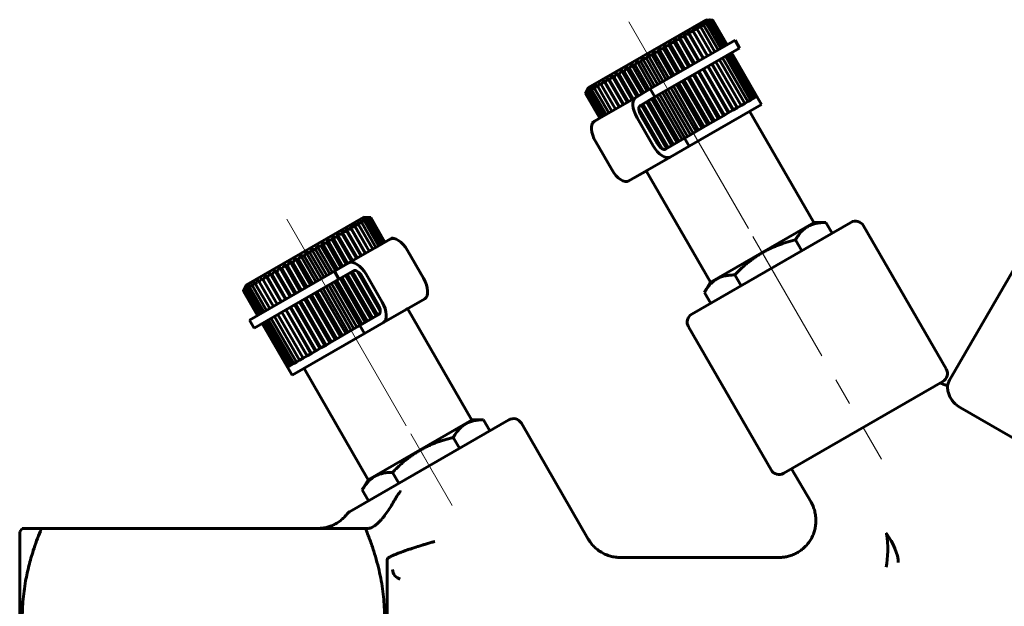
# Model space of a CAD drawing. Header units: millimetres. Extents: x 49 to 175, y 121 to 226.
# Tile 2 of 3: x 51 to 105, y 149 to 181. Entities that reach past the tile are written whole.
import ezdxf

# ---------------------------------------------------------------- set-up
doc = ezdxf.new("R2010")
doc.units = ezdxf.units.MM
doc.linetypes.add('K5LT_AXLED', pattern=[12, 7.5, -1.5, 1.5, -1.5])
doc.linetypes.add('K5LT_BASIC', pattern=[0])
doc.layers.add('Системный слой (1)', color=7, linetype='Continuous', true_color=0x6c6c6c)

# ---------------------------------------------------------------- blocks, each defined once
blk = doc.blocks.new('U0')
at = {"layer": 'Системный слой (1)', "color": 150, "linetype": 'K5LT_BASIC', "lineweight": 60, "true_color": 0x0080ff}
for p, q in [((87.516, 174.488), (91.461, 176.766)), ((84.533, 172.766), (85.266, 173.189))]:
    blk.add_line(p, q, dxfattribs=at)
blk = doc.blocks.new('U1')
at = {"layer": 'Системный слой (1)', "color": 150, "linetype": 'K5LT_BASIC', "lineweight": 60, "true_color": 0x0080ff}
for p, q in [((85.41, 177.602), (90.019, 180.263)), ((82.225, 175.763), (83.16, 176.303))]:
    blk.add_line(p, q, dxfattribs=at)
blk = doc.blocks.new('U2')
at = {"layer": 'Системный слой (1)', "color": 150, "linetype": 'K5LT_BASIC', "lineweight": 60, "true_color": 0x0080ff}
for p, q in [((77.708, 159.587), (73.377, 157.087)), ((73.377, 157.087), (69.047, 154.587))]:
    blk.add_line(p, q, dxfattribs=at)
blk = doc.blocks.new('U3')
at = {"layer": 'Системный слой (1)', "color": 150, "linetype": 'K5LT_BASIC', "lineweight": 60, "true_color": 0x0080ff}
for p, q in [((72.192, 165.641), (72.108, 165.592)), ((69.858, 164.293), (65.913, 162.016))]:
    blk.add_line(p, q, dxfattribs=at)
blk = doc.blocks.new('U4')
at = {"layer": 'Системный слой (1)', "color": 150, "linetype": 'K5LT_BASIC', "lineweight": 60, "true_color": 0x0080ff}
for p, q in [((71.4, 169.513), (70.465, 168.973)), ((68.215, 167.674), (63.605, 165.013))]:
    blk.add_line(p, q, dxfattribs=at)

msp = doc.modelspace()

# ---------------------------------------------------------------- linework, layer by layer
at = {"layer": 'Системный слой (1)', "color": 150, "linetype": 'K5LT_BASIC', "lineweight": 60, "true_color": 0x0080ff}
for p, q in [((82.048, 177.682), (88.446, 181.376)), ((88.446, 181.376), (88.815, 181.349)), ((89.243, 179.815), (88.472, 181.151)), ((89.365, 179.886), (88.594, 181.222)), ((89.461, 179.941), (88.69, 181.277)), ((89.53, 179.981), (88.759, 181.317)), ((89.572, 180.005), (88.801, 181.341)), ((89.586, 180.013), (88.815, 181.349)), ((88.307, 179.275), (87.483, 180.701)), ((88.282, 179.26), (87.51, 180.596)), ((88.523, 179.4), (87.7, 180.826)), ((87.7, 180.826), (87.744, 180.732)), ((88.516, 179.395), (87.744, 180.732)), ((88.731, 179.519), (87.959, 180.856)), ((88.924, 179.631), (88.153, 180.967)), ((89.096, 179.73), (88.324, 181.066)), ((87.284, 178.684), (86.461, 180.111)), ((87.483, 178.799), (86.712, 180.135)), ((87.559, 178.843), (86.736, 180.27)), ((87.763, 178.961), (86.992, 180.297)), ((87.823, 178.995), (86.999, 180.422)), ((88.073, 179.139), (87.249, 180.566)), ((88.03, 179.115), (87.259, 180.451)), ((90.019, 180.263), (90.269, 179.83)), ((86.412, 178.181), (85.588, 179.607)), ((90.269, 179.83), (85.66, 177.169)), ((86.587, 178.282), (85.815, 179.618)), ((86.708, 178.352), (85.885, 179.778)), ((86.893, 178.458), (86.121, 179.794)), ((87, 178.52), (86.176, 179.947)), ((87.192, 178.631), (86.421, 179.967)), ((91.086, 177.126), (89.711, 179.508)), ((91.155, 177.166), (89.78, 179.548)), ((91.197, 177.19), (89.822, 179.572)), ((91.211, 177.199), (89.836, 179.58)), ((85.519, 177.665), (84.695, 179.092)), ((85.657, 177.745), (84.885, 179.081)), ((85.815, 177.836), (84.991, 179.262)), ((85.967, 177.923), (85.195, 179.26)), ((86.113, 178.008), (85.29, 179.435)), ((86.277, 178.103), (85.506, 179.439)), ((90.356, 176.705), (88.981, 179.086)), ((90.549, 176.817), (89.174, 179.198)), ((90.721, 176.915), (89.346, 179.297)), ((90.868, 177), (89.493, 179.382)), ((90.99, 177.071), (89.615, 179.453)), ((84.406, 177.023), (83.583, 178.449)), ((84.669, 177.174), (83.845, 178.601)), ((84.76, 177.227), (83.989, 178.563)), ((84.944, 177.333), (84.12, 178.759)), ((85.052, 177.395), (84.28, 178.731)), ((85.228, 177.497), (84.404, 178.923)), ((85.351, 177.568), (84.58, 178.904)), ((89.388, 176.146), (88.013, 178.528)), ((89.448, 176.181), (88.073, 178.562)), ((89.655, 176.3), (88.28, 178.682)), ((89.698, 176.325), (88.323, 178.706)), ((89.907, 176.446), (88.532, 178.827)), ((89.932, 176.46), (88.557, 178.842)), ((90.141, 176.581), (88.766, 178.962)), ((90.148, 176.585), (88.773, 178.967)), ((83.513, 176.507), (82.689, 177.933)), ((82.742, 177.843), (82.689, 177.933)), ((83.709, 176.62), (82.885, 178.046)), ((83.728, 176.631), (82.957, 177.967)), ((83.924, 176.744), (83.101, 178.171)), ((83.962, 176.766), (83.191, 178.102)), ((84.157, 176.879), (83.334, 178.305)), ((84.214, 176.911), (83.442, 178.248)), ((84.48, 177.065), (83.709, 178.402)), ((88.333, 175.537), (86.958, 177.919)), ((88.518, 175.644), (87.143, 178.025)), ((88.625, 175.705), (87.25, 178.087)), ((88.817, 175.817), (87.442, 178.198)), ((88.909, 175.87), (87.534, 178.251)), ((89.108, 175.985), (87.733, 178.366)), ((89.184, 176.028), (87.809, 178.41)), ((82.048, 177.682), (81.886, 177.349)), ((82.714, 176.045), (81.942, 177.382)), ((82.783, 176.085), (82.011, 177.421)), ((82.879, 176.141), (82.107, 177.477)), ((83.001, 176.211), (82.229, 177.547)), ((83.148, 176.296), (82.377, 177.633)), ((83.319, 176.395), (82.548, 177.731)), ((83.513, 176.507), (82.742, 177.843)), ((85.41, 177.602), (84.619, 177.145)), ((85.41, 177.602), (85.66, 177.169)), ((87.44, 175.021), (86.065, 177.403)), ((87.592, 175.109), (86.217, 177.49)), ((87.738, 175.194), (86.363, 177.575)), ((87.902, 175.288), (86.527, 177.67)), ((88.037, 175.366), (86.662, 177.748)), ((88.212, 175.467), (86.837, 177.849)), ((82.658, 176.013), (81.886, 177.349)), ((82.672, 176.021), (81.9, 177.357)), ((82.369, 175.846), (84.619, 177.145)), ((84.869, 176.712), (85.66, 177.169)), ((86.569, 174.518), (85.194, 176.9)), ((86.677, 174.581), (85.302, 176.962)), ((86.853, 174.682), (85.478, 177.064)), ((86.976, 174.754), (85.601, 177.135)), ((87.144, 174.85), (85.769, 177.232)), ((87.282, 174.93), (85.907, 177.312)), ((90.549, 176.817), (90.721, 176.915)), ((90.721, 176.915), (90.868, 177)), ((90.868, 177), (90.99, 177.071)), ((90.99, 177.071), (91.086, 177.126)), ((91.086, 177.126), (91.155, 177.166)), ((91.155, 177.166), (91.197, 177.19)), ((91.197, 177.19), (91.211, 177.199)), ((91.461, 176.766), (91.211, 177.199)), ((86.048, 174.35), (84.788, 176.533)), ((86.294, 174.36), (84.919, 176.741)), ((86.385, 174.412), (85.01, 176.794)), ((89.388, 176.146), (89.655, 176.3)), ((89.655, 176.3), (89.907, 176.446)), ((89.907, 176.446), (90.141, 176.581)), ((90.141, 176.581), (90.356, 176.705)), ((90.356, 176.705), (90.549, 176.817)), ((94.312, 170.328), (90.812, 176.391)), ((82.225, 175.763), (82.253, 175.714)), ((84.686, 176.029), (85.561, 174.514)), ((85.831, 174.555), (84.857, 176.242)), ((85.777, 174.639), (84.902, 176.154)), ((88.518, 175.644), (88.817, 175.817)), ((88.817, 175.817), (89.108, 175.985)), ((89.108, 175.985), (89.388, 176.146)), ((87.592, 175.109), (87.902, 175.288)), ((87.902, 175.288), (88.212, 175.467)), ((88.212, 175.467), (88.518, 175.644)), ((83.311, 173.215), (82.436, 174.73)), ((87.266, 174.921), (86.244, 174.331)), ((87.266, 174.921), (87.282, 174.93)), ((87.266, 174.921), (87.516, 174.488)), ((87.282, 174.93), (87.592, 175.109)), ((86.494, 173.898), (87.516, 174.488)), ((86.494, 173.898), (84.244, 172.598)), ((88.682, 167.078), (85.182, 173.141)), ((101.7, 161.74), (107.2, 171.267)), ((63.428, 166.932), (69.827, 170.626)), ((69.827, 170.626), (70.195, 170.599)), ((70.623, 169.065), (69.852, 170.401)), ((70.746, 169.136), (69.974, 170.472)), ((70.842, 169.191), (70.07, 170.527)), ((70.911, 169.231), (70.139, 170.567)), ((70.953, 169.255), (70.181, 170.591)), ((70.967, 169.263), (70.195, 170.599)), ((69.7, 168.532), (68.877, 169.959)), ((69.916, 168.656), (69.092, 170.083)), ((69.896, 168.645), (69.125, 169.982)), ((70.112, 168.77), (69.288, 170.196)), ((69.288, 170.196), (69.34, 170.106)), ((70.111, 168.769), (69.34, 170.106)), ((70.305, 168.881), (69.533, 170.217)), ((70.476, 168.98), (69.705, 170.316)), ((96.327, 170.337), (87.667, 165.337)), ((88.668, 167.07), (94.326, 170.337)), ((94.326, 170.337), (94.957, 170.337)), ((95.299, 169.744), (94.957, 170.337)), ((101.51, 162.36), (97.01, 170.154)), ((68.681, 167.943), (67.857, 169.37)), ((68.864, 168.049), (68.092, 169.385)), ((68.955, 168.102), (68.132, 169.529)), ((69.144, 168.211), (68.372, 169.547)), ((69.218, 168.254), (68.394, 169.68)), ((69.411, 168.365), (68.639, 169.701)), ((69.467, 168.397), (68.643, 169.824)), ((69.662, 168.51), (68.891, 169.846)), ((71.256, 169.43), (69.006, 168.131)), ((71.428, 169.464), (71.4, 169.513)), ((93.648, 168.791), (93.306, 169.383)), ((67.809, 167.44), (66.986, 168.867)), ((67.967, 167.532), (67.196, 168.868)), ((68.106, 167.611), (67.282, 169.038)), ((68.273, 167.708), (67.502, 169.044)), ((68.397, 167.779), (67.573, 169.206)), ((68.573, 167.881), (67.801, 169.217)), ((73.064, 167.299), (72.189, 168.814)), ((66.916, 166.925), (66.092, 168.351)), ((67.037, 166.995), (66.266, 168.331)), ((67.212, 167.096), (66.389, 168.522)), ((67.347, 167.173), (66.576, 168.51)), ((67.511, 167.268), (66.687, 168.695)), ((67.658, 167.353), (66.886, 168.689)), ((66.065, 166.433), (65.241, 167.86)), ((66.141, 166.477), (65.369, 167.813)), ((66.34, 166.592), (65.516, 168.019)), ((66.432, 166.645), (65.66, 167.981)), ((66.625, 166.756), (65.801, 168.183)), ((66.732, 166.818), (65.96, 168.154)), ((68.215, 167.674), (69.006, 168.131)), ((63.855, 164.58), (68.465, 167.241)), ((64.337, 167.217), (64.277, 167.303)), ((65.101, 165.877), (64.277, 167.303)), ((65.109, 165.881), (64.337, 167.217)), ((65.317, 166.002), (64.494, 167.428)), ((65.343, 166.016), (64.571, 167.352)), ((65.552, 166.137), (64.728, 167.563)), ((65.594, 166.161), (64.823, 167.498)), ((65.801, 166.281), (64.978, 167.708)), ((65.861, 166.315), (65.089, 167.652)), ((68.215, 167.674), (68.465, 167.241)), ((69.256, 167.698), (68.465, 167.241)), ((69.898, 164.894), (68.523, 167.275)), ((70.022, 164.965), (68.647, 167.346)), ((70.198, 165.067), (68.823, 167.448)), ((70.306, 165.129), (68.931, 167.51)), ((70.489, 165.235), (69.114, 167.616)), ((70.58, 165.287), (69.205, 167.669)), ((70.711, 165.496), (69.451, 167.678)), ((70.643, 165.786), (69.669, 167.473)), ((70.597, 165.875), (69.722, 167.39)), ((69.939, 167.515), (70.814, 166)), ((90.346, 166.884), (90.004, 167.477)), ((63.428, 166.932), (63.267, 166.599)), ((64.163, 165.335), (63.392, 166.671)), ((64.259, 165.391), (63.488, 166.727)), ((64.381, 165.461), (63.61, 166.797)), ((64.529, 165.546), (63.757, 166.883)), ((64.7, 165.645), (63.928, 166.981)), ((64.894, 165.757), (64.122, 167.093)), ((68.837, 164.281), (67.462, 166.663)), ((68.972, 164.359), (67.597, 166.74)), ((69.136, 164.453), (67.761, 166.835)), ((69.283, 164.538), (67.908, 166.92)), ((69.434, 164.626), (68.059, 167.007)), ((69.592, 164.717), (68.217, 167.099)), ((69.731, 164.797), (68.356, 167.178)), ((88.668, 167.07), (88.352, 166.524)), ((64.038, 165.263), (63.267, 166.599)), ((64.052, 165.271), (63.281, 166.607)), ((64.094, 165.295), (63.322, 166.632)), ((67.965, 163.777), (66.59, 166.159)), ((68.057, 163.831), (66.682, 166.212)), ((68.25, 163.942), (66.875, 166.323)), ((68.357, 164.004), (66.982, 166.385)), ((68.541, 164.11), (67.166, 166.492)), ((68.662, 164.18), (67.287, 166.562)), ((70.881, 164.884), (73.131, 166.183)), ((88.695, 165.931), (88.352, 166.524)), ((66.968, 163.202), (65.593, 165.583)), ((67.177, 163.322), (65.802, 165.704)), ((67.219, 163.347), (65.844, 165.728)), ((67.426, 163.466), (66.051, 165.848)), ((67.486, 163.501), (66.111, 165.882)), ((67.69, 163.619), (66.315, 166)), ((67.766, 163.662), (66.391, 166.044)), ((72.192, 165.641), (75.692, 159.578)), ((66.154, 162.732), (64.779, 165.113)), ((66.325, 162.831), (64.95, 165.212)), ((66.519, 162.942), (65.144, 165.324)), ((66.726, 163.062), (65.351, 165.444)), ((66.734, 163.066), (65.359, 165.448)), ((66.942, 163.187), (65.567, 165.569)), ((69.608, 164.726), (70.631, 165.317)), ((63.855, 164.58), (63.605, 165.013)), ((65.663, 162.449), (64.288, 164.83)), ((65.677, 162.457), (64.302, 164.838)), ((65.719, 162.481), (64.344, 164.862)), ((65.788, 162.521), (64.413, 164.902)), ((65.884, 162.576), (64.509, 164.958)), ((66.006, 162.647), (64.631, 165.028)), ((69.283, 164.538), (68.972, 164.359)), ((69.592, 164.717), (69.283, 164.538)), ((69.608, 164.726), (69.592, 164.717)), ((69.608, 164.726), (69.858, 164.293)), ((70.881, 164.884), (69.858, 164.293)), ((91.984, 156.86), (87.484, 164.654)), ((68.357, 164.004), (68.057, 163.831)), ((68.662, 164.18), (68.357, 164.004)), ((68.972, 164.359), (68.662, 164.18)), ((67.486, 163.501), (67.219, 163.347)), ((67.766, 163.662), (67.486, 163.501)), ((68.057, 163.831), (67.766, 163.662)), ((66.519, 162.942), (66.325, 162.831)), ((66.734, 163.066), (66.519, 162.942)), ((66.968, 163.202), (66.734, 163.066)), ((67.219, 163.347), (66.968, 163.202)), ((65.677, 162.457), (65.663, 162.449)), ((65.663, 162.449), (65.913, 162.016)), ((65.719, 162.481), (65.677, 162.457)), ((65.788, 162.521), (65.719, 162.481)), ((65.884, 162.576), (65.788, 162.521)), ((66.006, 162.647), (65.884, 162.576)), ((66.154, 162.732), (66.006, 162.647)), ((66.325, 162.831), (66.154, 162.732)), ((66.563, 162.391), (70.063, 156.328)), ((92.667, 156.677), (101.327, 161.677)), ((102.279, 160.252), (119.961, 150.043)), ((70.048, 156.32), (75.706, 159.587)), ((75.706, 159.587), (76.337, 159.587)), ((76.68, 158.994), (76.337, 159.587)), ((78.391, 159.404), (82.033, 153.094)), ((75.029, 158.041), (74.686, 158.633)), ((71.726, 156.134), (71.384, 156.727)), ((94.157, 155.096), (93.1, 156.927)), ((70.048, 156.32), (69.733, 155.774)), ((70.075, 155.181), (69.733, 155.774)), ((51.09, 153.491), (51.232, 153.677)), ((51.09, 153.491), (51.09, 120.706)), ((52.214, 153.677), (51.232, 153.677)), ((52.214, 153.677), (69.966, 153.677)), ((69.996, 153.677), (69.966, 153.677)), ((70.055, 153.677), (69.996, 153.677)), ((71.09, 120.706), (71.09, 151.945)), ((92.427, 152.098), (83.763, 152.098)), ((83.763, 152.096), (83.763, 152.096)), ((92.427, 152.098), (92.427, 152.098))]:
    msp.add_line(p, q, dxfattribs=at)
at = {"layer": 'Системный слой (1)', "color": 30, "linetype": 'K5LT_AXLED', "lineweight": 18, "true_color": 0xff8000}
for p, q in [((84.247, 181.261), (86.35, 177.617)), ((86.997, 176.498), (92.655, 166.698)), ((65.627, 170.511), (67.731, 166.867)), ((90.997, 169.569), (97.997, 157.445)), ((68.377, 165.748), (74.035, 155.948)), ((72.377, 158.819), (74.627, 154.922))]:
    msp.add_line(p, q, dxfattribs=at)
at = {"layer": 'Системный слой (1)', "color": 150, "linetype": 'K5LT_BASIC', "lineweight": 60, "true_color": 0x0080ff}
for centre, radius, start, end in [((96.577, 169.904), 0.5, 30, 120), ((87.917, 164.904), 0.5, 120, 210), ((101.077, 162.11), 0.5, 300, 30), ((102.566, 161.24), 1, 150, 168.0653), ((77.958, 159.154), 0.5, 30, 120), ((92.417, 157.11), 0.5, 210, 300), ((69.297, 154.154), 0.5, 120, 142.3836)]:
    msp.add_arc(centre, radius, start, end, dxfattribs=at)
for centre, major_axis, ratio, start_param, end_param in [((85.119, 176.279), (-0.5, 0.866), 0.5, 0, 1.570796), ((85.119, 176.279), (0.25, -0.433), 0.5, 3.141593, 4.712389), ((82.869, 174.98), (0.5, -0.866), 0.5, 3.141593, 4.712389), ((85.994, 174.764), (0.5, -0.866), 0.5, 4.712389, 6.283185), ((85.994, 174.764), (0.25, -0.433), 0.5, 4.712389, 6.283185), ((83.744, 173.465), (0.5, -0.866), 0.5, 4.712389, 6.283185), ((71.756, 168.564), (-0.5, 0.866), 0.5, 4.712389, 6.283185), ((69.506, 167.265), (-0.5, 0.866), 0.5, 4.712389, 6.283185), ((69.506, 167.265), (-0.25, 0.433), 0.5, 4.712389, 6.283185), ((72.631, 167.049), (0.5, -0.866), 0.5, 0, 1.570796), ((70.381, 165.75), (0.25, -0.433), 0.5, 0, 1.570796), ((70.381, 165.75), (-0.5, 0.866), 0.5, 3.141593, 4.712389), ((71.804, 151.375), (0.275, -0.418), 0.792641, 4.106362, 5.590542)]:
    msp.add_ellipse(centre, major_axis=major_axis, ratio=ratio, start_param=start_param, end_param=end_param, dxfattribs=at)
for points, weights in [([(88.472, 181.151), (88.346, 181.142), (88.227, 181.131)], [1.03026727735, 1.02710215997, 1.02297608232]), ([(88.227, 181.131), (88.274, 181.1), (88.324, 181.066)], [1.01190284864, 1.01587999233, 1.01902328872]), ([(88.594, 181.222), (88.473, 181.215), (88.358, 181.206)], [1.02971950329, 1.02653924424, 1.0223986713]), ([(88.358, 181.206), (88.413, 181.18), (88.472, 181.151)], [1.01281315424, 1.01676990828, 1.01989191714]), ([(88.69, 181.277), (88.574, 181.273), (88.463, 181.267)], [1.02653647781, 1.02321696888, 1.01894133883]), ([(88.463, 181.267), (88.527, 181.246), (88.594, 181.222)], [1.01371072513, 1.01764731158, 1.02074826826]), ([(88.759, 181.317), (88.648, 181.317), (88.544, 181.313)], [1.02199601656, 1.01847453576, 1.01400301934]), ([(88.544, 181.313), (88.615, 181.297), (88.69, 181.277)], [1.0123188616, 1.01633068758, 1.01950852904]), ([(88.801, 181.341), (88.696, 181.344), (88.598, 181.345)], [1.01906222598, 1.01541683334, 1.01082532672]), ([(88.598, 181.345), (88.676, 181.332), (88.759, 181.317)], [1.00960152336, 1.01374217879, 1.0170519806]), ([(88.815, 181.349), (88.717, 181.356), (88.625, 181.361)], [1.0175848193, 1.01388581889, 1.00924261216]), ([(88.625, 181.361), (88.711, 181.352), (88.801, 181.341)], [1.00825395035, 1.01246475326, 1.01584631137]), ([(87.51, 180.596), (87.376, 180.582), (87.249, 180.566)], [1.03141276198, 1.02827941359, 1.0241837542]), ([(87.744, 180.732), (87.611, 180.717), (87.483, 180.701)], [1.03140884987, 1.02827539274, 1.02417962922]), ([(87.483, 180.701), (87.496, 180.651), (87.51, 180.596)], [1.01086109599, 1.01486149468, 1.0180290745]), ([(87.959, 180.856), (87.826, 180.842), (87.7, 180.826)], [1.03128997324, 1.02815321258, 1.02405428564]), ([(88.153, 180.967), (88.022, 180.955), (87.897, 180.94)], [1.03105775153, 1.02791454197, 1.02380943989]), ([(87.897, 180.94), (87.927, 180.9), (87.959, 180.856)], [1.01007634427, 1.01409420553, 1.01728002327]), ([(88.324, 181.066), (88.196, 181.055), (88.073, 181.042)], [1.0307153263, 1.02756261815, 1.02344842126]), ([(88.073, 181.042), (88.112, 181.006), (88.153, 180.967)], [1.01098796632, 1.01498553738, 1.01815016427]), ([(86.461, 180.111), (86.441, 180.042), (86.421, 179.967)], [1.01446712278, 1.01838666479, 1.02146983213]), ([(86.712, 180.135), (86.583, 180.124), (86.461, 180.111)], [1.03074197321, 1.02759000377, 1.02347651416]), ([(86.736, 180.27), (86.723, 180.205), (86.712, 180.135)], [1.01358724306, 1.01752660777, 1.02063046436]), ([(86.992, 180.297), (86.861, 180.284), (86.736, 180.27)], [1.03107704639, 1.02793437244, 1.02382978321]), ([(86.999, 180.422), (86.995, 180.362), (86.992, 180.297)], [1.01268740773, 1.01664698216, 1.0197719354]), ([(87.259, 180.451), (87.126, 180.437), (86.999, 180.422)], [1.03130165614, 1.02816522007, 1.02406660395]), ([(87.249, 180.566), (87.253, 180.511), (87.259, 180.451)], [1.01177598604, 1.01575596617, 1.01890222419]), ([(85.588, 179.607), (85.547, 179.526), (85.506, 179.439)], [1.01690165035, 1.02076602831, 1.02379163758]), ([(85.815, 179.618), (85.699, 179.614), (85.588, 179.607)], [1.02912532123, 1.02592867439, 1.02177241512]), ([(85.885, 179.778), (85.85, 179.701), (85.815, 179.618)], [1.01613286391, 1.0200147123, 1.0230585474]), ([(86.121, 179.794), (86, 179.787), (85.885, 179.778)], [1.02975970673, 1.02658055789, 1.02244104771]), ([(86.176, 179.947), (86.149, 179.873), (86.121, 179.794)], [1.01531852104, 1.01921882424, 1.02228191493]), ([(86.421, 179.967), (86.295, 179.958), (86.176, 179.947)], [1.03030092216, 1.02713673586, 1.02301154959]), ([(84.695, 179.092), (84.638, 179.001), (84.58, 178.904)], [1.01885355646, 1.02267336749, 1.02565249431]), ([(84.885, 179.081), (84.788, 179.088), (84.695, 179.092)], [1.02674714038, 1.023485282, 1.01926662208]), ([(84.991, 179.262), (84.939, 179.175), (84.885, 179.081)], [1.0182697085, 1.022102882, 1.02509594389]), ([(85.195, 179.26), (85.09, 179.262), (84.991, 179.262)], [1.02760988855, 1.02437161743, 1.02017552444]), ([(85.29, 179.435), (85.243, 179.35), (85.195, 179.26)], [1.01761658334, 1.02146467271, 1.02447329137]), ([(85.506, 179.439), (85.395, 179.438), (85.29, 179.435)], [1.02840577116, 1.02518932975, 1.02101412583]), ([(83.583, 178.449), (83.513, 178.351), (83.442, 178.248)], [1.02037154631, 1.02415648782, 1.02709925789]), ([(83.709, 178.402), (83.644, 178.427), (83.583, 178.449)], [1.02282854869, 1.01946054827, 1.01514038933]), ([(83.845, 178.601), (83.778, 178.504), (83.709, 178.402)], [1.02012496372, 1.02391558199, 1.02686427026]), ([(83.989, 178.563), (83.915, 178.584), (83.845, 178.601)], [1.02385792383, 1.02051764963, 1.01622399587]), ([(84.12, 178.759), (84.055, 178.664), (83.989, 178.563)], [1.0197868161, 1.0235852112, 1.02654200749]), ([(84.28, 178.731), (84.198, 178.747), (84.12, 178.759)], [1.02486094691, 1.02154779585, 1.01728007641]), ([(84.404, 178.923), (84.343, 178.83), (84.28, 178.731)], [1.01936128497, 1.02316945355, 1.02613644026]), ([(84.58, 178.904), (84.489, 178.915), (84.404, 178.923)], [1.02582743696, 1.02254052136, 1.01829789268]), ([(82.689, 177.933), (82.619, 177.835), (82.548, 177.731)], [1.02014014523, 1.02386383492, 1.02674520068]), ([(82.885, 178.046), (82.814, 177.948), (82.742, 177.843)], [1.02053696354, 1.02431809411, 1.02725689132]), ([(82.957, 177.967), (82.919, 178.009), (82.885, 178.046)], [1.01968025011, 1.01622813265, 1.01182759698]), ([(83.101, 178.171), (83.029, 178.072), (82.957, 177.967)], [1.02057885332, 1.02435901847, 1.02729680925]), ([(83.191, 178.102), (83.144, 178.139), (83.101, 178.171)], [1.02073028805, 1.0173061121, 1.01293226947]), ([(83.334, 178.305), (83.263, 178.207), (83.191, 178.102)], [1.02052348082, 1.0243049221, 1.0272440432]), ([(83.442, 178.248), (83.386, 178.278), (83.334, 178.305)], [1.02178279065, 1.01838673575, 1.01403976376]), ([(81.971, 177.518), (81.929, 177.437), (81.886, 177.349)], [1.0143575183, 1.0174877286, 1.0197774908]), ([(81.997, 177.534), (81.949, 177.448), (81.9, 177.357)], [1.01502162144, 1.01815110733, 1.0204395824]), ([(81.9, 177.357), (81.935, 177.441), (81.971, 177.518)], [1.02145903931, 1.01895182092, 1.01548717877]), ([(82.049, 177.564), (81.996, 177.476), (81.942, 177.382)], [1.01575010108, 1.01890956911, 1.02122754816]), ([(81.942, 177.382), (81.969, 177.46), (81.997, 177.534)], [1.02088638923, 1.01830525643, 1.01476775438]), ([(82.128, 177.609), (82.07, 177.518), (82.011, 177.421)], [1.01654143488, 1.01976077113, 1.02213822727]), ([(82.011, 177.421), (82.03, 177.495), (82.049, 177.564)], [1.02042659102, 1.01773944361, 1.01409711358]), ([(82.232, 177.67), (82.17, 177.576), (82.107, 177.477)], [1.01738923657, 1.02069695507, 1.02316249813]), ([(82.107, 177.477), (82.117, 177.546), (82.128, 177.609)], [1.02006113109, 1.01723771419, 1.01346045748]), ([(82.361, 177.744), (82.296, 177.649), (82.229, 177.547)], [1.01828241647, 1.02170518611, 1.02428559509]), ([(82.229, 177.547), (82.23, 177.611), (82.232, 177.67)], [1.01976929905, 1.01678176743, 1.01284192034]), ([(82.377, 177.633), (82.368, 177.691), (82.361, 177.744)], [1.01952975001, 1.01635312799, 1.01222592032]), ([(82.514, 177.832), (82.446, 177.735), (82.377, 177.633)], [1.01920565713, 1.02276792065, 1.02548776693]), ([(82.548, 177.731), (82.53, 177.784), (82.514, 177.832)], [1.01932195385, 1.01593447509, 1.01159836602]), ([(69.852, 170.401), (69.731, 170.394), (69.616, 170.385)], [1.02659180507, 1.02363626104, 1.01983906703]), ([(69.974, 170.472), (69.857, 170.467), (69.745, 170.46)], [1.02619752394, 1.02323207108, 1.01942537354]), ([(69.745, 170.46), (69.797, 170.432), (69.852, 170.401)], [1.01396468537, 1.01831348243, 1.02171144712]), ([(70.07, 170.527), (69.957, 170.525), (69.849, 170.52)], [1.02572412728, 1.02274679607, 1.01892870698]), ([(69.849, 170.52), (69.91, 170.498), (69.974, 170.472)], [1.01506609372, 1.01938806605, 1.02275796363]), ([(70.139, 170.567), (70.031, 170.567), (69.928, 170.566)], [1.02517727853, 1.02218625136, 1.01835502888]), ([(69.928, 170.566), (69.997, 170.548), (70.07, 170.527)], [1.01615118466, 1.02044662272, 1.02378876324]), ([(70.181, 170.591), (70.078, 170.595), (69.98, 170.596)], [1.02456338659, 1.02155701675, 1.01771108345]), ([(69.98, 170.596), (70.058, 170.583), (70.139, 170.567)], [1.01720947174, 1.0214789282, 1.02479389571]), ([(70.006, 170.611), (70.091, 170.603), (70.181, 170.591)], [1.01823022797, 1.02247452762, 1.02576319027]), ([(70.195, 170.599), (70.098, 170.606), (70.006, 170.611)], [1.02388947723, 1.02086630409, 1.01700426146]), ([(69.125, 169.982), (68.998, 169.971), (68.877, 169.959)], [1.02729680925, 1.02435901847, 1.02057885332]), ([(68.877, 169.959), (68.883, 169.905), (68.891, 169.846)], [1.01293226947, 1.0173061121, 1.02073028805]), ([(69.34, 170.106), (69.213, 170.095), (69.092, 170.083)], [1.02725689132, 1.02431809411, 1.02053696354]), ([(69.092, 170.083), (69.107, 170.035), (69.125, 169.982)], [1.01182759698, 1.01622813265, 1.01968025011]), ([(69.533, 170.217), (69.408, 170.208), (69.288, 170.196)], [1.02712479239, 1.02418266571, 1.02039834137]), ([(69.705, 170.316), (69.581, 170.308), (69.463, 170.297)], [1.02690217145, 1.02395443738, 1.02016473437]), ([(69.463, 170.297), (69.497, 170.259), (69.533, 170.217)], [1.01175293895, 1.01615527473, 1.01960927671]), ([(69.616, 170.385), (69.659, 170.353), (69.705, 170.316)], [1.01285708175, 1.01723274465, 1.02065882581]), ([(94.957, 170.337), (93.856, 170.337), (93.306, 169.383)], [1.36673259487, 1.57816686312, 1.36673259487]), ([(67.857, 169.37), (67.829, 169.297), (67.801, 169.217)], [1.01728007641, 1.02154779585, 1.02486094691]), ([(68.092, 169.385), (67.972, 169.379), (67.857, 169.37)], [1.02654200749, 1.0235852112, 1.0197868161]), ([(68.132, 169.529), (68.112, 169.46), (68.092, 169.385)], [1.01622399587, 1.02051764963, 1.02385792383]), ([(68.372, 169.547), (68.249, 169.539), (68.132, 169.529)], [1.02686427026, 1.02391558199, 1.02012496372]), ([(68.394, 169.68), (68.383, 169.616), (68.372, 169.547)], [1.01514038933, 1.01946054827, 1.02282854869]), ([(68.639, 169.701), (68.514, 169.692), (68.394, 169.68)], [1.02709925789, 1.02415648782, 1.02037154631]), ([(68.643, 169.824), (68.641, 169.765), (68.639, 169.701)], [1.01403976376, 1.01838673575, 1.02178279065]), ([(68.891, 169.846), (68.764, 169.836), (68.643, 169.824)], [1.0272440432, 1.0243049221, 1.02052348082]), ([(93.306, 169.383), (91.38, 168.907), (90.004, 167.477)], [1.56854795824, 1.81120317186, 1.56854795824]), ([(66.986, 168.867), (66.936, 168.781), (66.886, 168.689)], [1.02017552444, 1.02437161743, 1.02760988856]), ([(67.196, 168.868), (67.088, 168.868), (66.986, 168.867)], [1.02509594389, 1.022102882, 1.0182697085]), ([(67.282, 169.038), (67.239, 168.956), (67.196, 168.868)], [1.01926662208, 1.023485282, 1.02674714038]), ([(67.502, 169.044), (67.389, 169.042), (67.282, 169.038)], [1.02565249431, 1.02267336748, 1.01885355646]), ([(67.573, 169.206), (67.537, 169.128), (67.502, 169.044)], [1.01829789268, 1.02254052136, 1.02582743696]), ([(67.801, 169.217), (67.684, 169.213), (67.573, 169.206)], [1.02613644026, 1.02316945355, 1.01936128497]), ([(66.092, 168.351), (66.027, 168.256), (65.96, 168.154)], [1.02244104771, 1.02658055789, 1.02975970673]), ([(66.266, 168.331), (66.177, 168.342), (66.092, 168.351)], [1.0230585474, 1.0200147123, 1.01613286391]), ([(66.389, 168.522), (66.328, 168.43), (66.266, 168.331)], [1.02177241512, 1.02592867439, 1.02912532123]), ([(66.576, 168.51), (66.48, 168.517), (66.389, 168.522)], [1.02379163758, 1.02076602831, 1.01690165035]), ([(66.687, 168.695), (66.632, 168.605), (66.576, 168.51)], [1.02101412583, 1.02518932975, 1.02840577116]), ([(66.886, 168.689), (66.784, 168.693), (66.687, 168.695)], [1.02447329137, 1.02146467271, 1.01761658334]), ([(65.241, 167.86), (65.166, 167.759), (65.089, 167.652)], [1.02382978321, 1.02793437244, 1.03107704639]), ([(65.369, 167.813), (65.304, 167.838), (65.241, 167.86)], [1.02063046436, 1.01752660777, 1.01358724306]), ([(65.516, 168.019), (65.444, 167.919), (65.369, 167.813)], [1.02347651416, 1.02759000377, 1.03074197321]), ([(65.66, 167.981), (65.586, 168.001), (65.516, 168.019)], [1.02146983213, 1.01838666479, 1.01446712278]), ([(65.801, 168.183), (65.731, 168.085), (65.66, 167.981)], [1.02301154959, 1.02713673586, 1.03030092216]), ([(65.96, 168.154), (65.878, 168.17), (65.801, 168.183)], [1.02228191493, 1.01921882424, 1.01531852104]), ([(64.08, 167.189), (64.005, 167.089), (63.928, 166.981)], [1.02380943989, 1.02791454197, 1.03105775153]), ([(64.122, 167.093), (64.1, 167.143), (64.08, 167.189)], [1.01728002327, 1.01409420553, 1.01007634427]), ([(64.277, 167.303), (64.201, 167.202), (64.122, 167.093)], [1.02405428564, 1.02815321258, 1.03128997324]), ([(64.494, 167.428), (64.416, 167.326), (64.337, 167.217)], [1.02417962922, 1.02827539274, 1.03140884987]), ([(64.571, 167.352), (64.531, 167.392), (64.494, 167.428)], [1.0180290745, 1.01486149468, 1.01086109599]), ([(64.728, 167.563), (64.65, 167.461), (64.571, 167.352)], [1.0241837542, 1.02827941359, 1.03141276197]), ([(64.823, 167.498), (64.774, 167.532), (64.728, 167.563)], [1.01890222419, 1.01575596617, 1.01177598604]), ([(64.978, 167.708), (64.901, 167.606), (64.823, 167.498)], [1.02406660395, 1.02816522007, 1.03130165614]), ([(65.089, 167.652), (65.032, 167.681), (64.978, 167.708)], [1.0197719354, 1.01664698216, 1.01268740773]), ([(90.004, 167.477), (88.903, 167.477), (88.352, 166.524)], [1.30382179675, 1.50552373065, 1.30382179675]), ([(63.352, 166.769), (63.309, 166.687), (63.267, 166.599)], [1.0192026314, 1.02342287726, 1.02668639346]), ([(63.379, 166.785), (63.33, 166.699), (63.281, 166.607)], [1.02011593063, 1.0243135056, 1.02755332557]), ([(63.281, 166.607), (63.316, 166.691), (63.352, 166.769)], [1.02316305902, 1.02012181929, 1.01624245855]), ([(63.434, 166.816), (63.378, 166.727), (63.322, 166.632)], [1.02095962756, 1.02513619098, 1.02835405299]), ([(63.322, 166.632), (63.351, 166.711), (63.379, 166.785)], [1.02239198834, 1.01933162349, 1.01543393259]), ([(63.514, 166.862), (63.453, 166.77), (63.392, 166.671)], [1.02172367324, 1.02588115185, 1.02907907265]), ([(63.392, 166.671), (63.412, 166.746), (63.434, 166.816)], [1.02158433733, 1.01850399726, 1.01458716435]), ([(63.619, 166.923), (63.554, 166.828), (63.488, 166.727)], [1.0223986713, 1.02653924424, 1.02971950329]), ([(63.488, 166.727), (63.5, 166.797), (63.514, 166.862)], [1.02074826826, 1.01764731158, 1.01371072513]), ([(63.75, 166.999), (63.68, 166.901), (63.61, 166.797)], [1.02297608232, 1.02710215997, 1.03026727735]), ([(63.61, 166.797), (63.614, 166.863), (63.619, 166.923)], [1.01989191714, 1.01676990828, 1.01281315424]), ([(63.757, 166.883), (63.753, 166.943), (63.75, 166.999)], [1.01902328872, 1.01587999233, 1.01190284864]), ([(63.904, 167.088), (63.831, 166.988), (63.757, 166.883)], [1.02344842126, 1.02756261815, 1.0307153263]), ([(63.928, 166.981), (63.915, 167.037), (63.904, 167.088)], [1.01815016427, 1.01498553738, 1.01098796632]), ([(76.337, 159.587), (75.237, 159.587), (74.686, 158.633)], [1.36673259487, 1.57816686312, 1.36673259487]), ([(74.686, 158.633), (72.76, 158.157), (71.384, 156.727)], [1.56854795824, 1.81120317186, 1.56854795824]), ([(71.384, 156.727), (70.283, 156.727), (69.733, 155.774)], [1.36758606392, 1.57915236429, 1.36758606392]), ([(69.966, 153.53), (71.86, 148.821), (69.966, 144.112)], [1.06813814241, 1.15110404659, 1.06813814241])]:
    msp.add_rational_spline(points, weights, degree=2, dxfattribs=at)
for points, knots in [([(101.588, 161.447), (101.564, 161.452), (101.541, 161.459), (101.432, 161.492), (101.348, 161.523), (101.24, 161.571), (101.213, 161.583), (101.187, 161.596)], [11.1116, 11.1116, 11.1116, 11.1116, 11.424528, 11.424528, 12.576174, 12.576174, 12.952502, 12.952502, 12.952502, 12.952502]), ([(102.279, 160.252), (102.146, 160.328), (102.026, 160.423), (101.806, 160.666), (101.726, 160.806), (101.642, 161.019), (101.622, 161.092), (101.599, 161.208), (101.594, 161.253), (101.583, 161.376), (101.587, 161.435), (101.587, 161.445), (101.587, 161.445), (101.587, 161.445)], [-0.9253247, -0.9253247, -0.9253247, -0.9253247, -0.8492724, -0.8492724, -0.7617356, -0.7617356, -0.7105876, -0.7105876, -0.6709203, -0.6709203, -0.5850961, -0.5850961, -0.5768656, -0.5768656, -0.5768656, -0.5768656]), ([(71.656, 155.484), (71.63, 155.447), (71.604, 155.406), (71.476, 155.2), (71.357, 154.983), (71.076, 154.543), (70.936, 154.347), (70.791, 154.18)], [-0.1799227, -0.1799227, -0.1799227, -0.1799227, -0.1585156, -0.1585156, -0.0761413, -0.0761413, 0, 0, 0, 0]), ([(71.81, 155.714), (71.809, 155.713), (71.808, 155.712), (71.76, 155.636), (71.709, 155.56), (71.656, 155.484)], [-0.00049824, -0.00049824, -0.00049824, -0.00049824, 0, 0, 0.02737291, 0.02737291, 0.02737291, 0.02737291]), ([(92.427, 152.097), (92.428, 152.097), (92.429, 152.097), (92.431, 152.097), (92.432, 152.097), (92.437, 152.097), (92.439, 152.097), (92.447, 152.097), (92.453, 152.097), (92.468, 152.098), (92.479, 152.098), (92.509, 152.099), (92.528, 152.1), (92.585, 152.103), (92.623, 152.107), (92.732, 152.12), (92.802, 152.132), (92.958, 152.169), (93.042, 152.194), (93.207, 152.256), (93.288, 152.292), (93.432, 152.37), (93.497, 152.409), (93.629, 152.501), (93.696, 152.554), (93.826, 152.671), (93.887, 152.734), (94.002, 152.87), (94.056, 152.942), (94.152, 153.091), (94.195, 153.168), (94.27, 153.326), (94.301, 153.406), (94.352, 153.567), (94.372, 153.648), (94.403, 153.818), (94.414, 153.908), (94.422, 154.091), (94.421, 154.183), (94.405, 154.367), (94.391, 154.458), (94.351, 154.637), (94.326, 154.724), (94.257, 154.908), (94.212, 155.005), (94.158, 155.097)], [0, 0, 0, 0, 0.010935, 0.010935, 0.030071, 0.030071, 0.065609, 0.065609, 0.133951, 0.133951, 0.267903, 0.267903, 0.522132, 0.522132, 1.00871, 1.00871, 1.938107, 1.938107, 3.073462, 3.073462, 4.212139, 4.212139, 5.186642, 5.186642, 6.293231, 6.293231, 7.433437, 7.433437, 8.587534, 8.587534, 9.728611, 9.728611, 10.836132, 10.836132, 11.907876, 11.907876, 13.075918, 13.075918, 14.266808, 14.266808, 15.458133, 15.458133, 16.625817, 16.625817, 18, 18, 18, 18]), ([(68.901, 154.459), (68.901, 154.459), (68.901, 154.459), (68.9, 154.458), (68.9, 154.457), (68.898, 154.456), (68.898, 154.455), (68.895, 154.452), (68.894, 154.449), (68.889, 154.443), (68.886, 154.439), (68.876, 154.427), (68.869, 154.419), (68.85, 154.396), (68.837, 154.38), (68.796, 154.334), (68.769, 154.305), (68.684, 154.219), (68.624, 154.165), (68.491, 154.059), (68.418, 154.008), (68.265, 153.916), (68.187, 153.876), (68.03, 153.808), (67.952, 153.78), (67.799, 153.736), (67.724, 153.718), (67.562, 153.691), (67.475, 153.682), (67.361, 153.677), (67.336, 153.677), (67.312, 153.677)], [0, 0, 0, 0, 0.013555, 0.013555, 0.037955, 0.037955, 0.081333, 0.081333, 0.165377, 0.165377, 0.333465, 0.333465, 0.666929, 0.666929, 1.331148, 1.331148, 2.648738, 2.648738, 5.262225, 5.262225, 8.176301, 8.176301, 11.036061, 11.036061, 13.741274, 13.741274, 16.230351, 16.230351, 19.088778, 19.088778, 19.895255, 19.895255, 19.895255, 19.895255]), ([(70.791, 154.18), (70.759, 154.143), (70.727, 154.108), (70.656, 154.033), (70.617, 153.995), (70.56, 153.942), (70.54, 153.925), (70.521, 153.909), (70.48, 153.874), (70.44, 153.843), (70.361, 153.788), (70.323, 153.765), (70.28, 153.742), (70.274, 153.739), (70.231, 153.718), (70.196, 153.704), (70.128, 153.684), (70.096, 153.678), (70.063, 153.677), (70.059, 153.677), (70.055, 153.677)], [0.1183819, 0.1183819, 0.1183819, 0.1183819, 0.1302395, 0.1302395, 0.1446352, 0.1446352, 0.1519176, 0.1519176, 0.1519176, 0.1675346, 0.1675346, 0.1831764, 0.1831764, 0.1857703, 0.1857703, 0.2016797, 0.2016797, 0.2179866, 0.2179866, 0.2199044, 0.2199044, 0.2199044, 0.2199044]), ([(52.214, 144.112), (52.038, 144.55), (51.771, 145.303), (51.501, 146.341), (51.351, 147.154), (51.267, 147.875), (51.231, 148.512), (51.231, 149.118), (51.262, 149.688), (51.321, 150.252), (51.423, 150.906), (51.584, 151.645), (51.846, 152.553), (52.073, 153.178), (52.214, 153.53)], [0, 0, 0, 0, 2.146817, 3.655936, 4.97025, 6.007886, 7.060946, 7.976346, 8.861445, 9.749496, 10.637654, 11.962209, 13.271188, 15, 15, 15, 15]), ([(52.214, 153.53), (52.223, 153.553), (52.234, 153.584), (52.242, 153.619), (52.243, 153.643), (52.24, 153.66), (52.232, 153.673), (52.222, 153.677), (52.214, 153.677)], [0, 0, 0, 0, 2.24688, 3.318187, 4.695826, 5.975887, 7.158164, 9, 9, 9, 9]), ([(69.966, 153.677), (69.948, 153.677), (69.938, 153.663), (69.938, 153.614), (69.948, 153.576), (69.966, 153.53)], [0.23512265, 0.23512265, 0.23512265, 0.23512265, 0.25447278, 0.25447278, 0.27382291, 0.27382291, 0.27382291, 0.27382291]), ([(98.257, 153.415), (98.258, 153.412), (98.258, 153.409), (98.36, 152.78), (98.357, 152.064), (98.237, 151.571)], [-0.0005072, -0.0005072, -0.0005072, -0.0005072, 0, 0, 0.1055042, 0.1055042, 0.1055042, 0.1055042]), ([(98.901, 151.811), (98.899, 152.263), (98.639, 152.887), (98.261, 153.41), (98.259, 153.413), (98.257, 153.415)], [-0.1055042, -0.1055042, -0.1055042, -0.1055042, 0, 0, 0.0005072, 0.0005072, 0.0005072, 0.0005072]), ([(71.129, 152.06), (71.143, 152.07), (71.162, 152.082), (71.206, 152.108), (71.233, 152.122), (71.293, 152.153), (71.328, 152.169), (71.378, 152.193), (71.392, 152.199), (71.446, 152.222), (71.489, 152.241), (71.584, 152.28), (71.636, 152.301), (71.747, 152.344), (71.806, 152.366), (71.882, 152.394), (71.897, 152.4), (71.97, 152.426), (72.03, 152.448), (72.154, 152.492), (72.219, 152.515), (72.353, 152.56), (72.422, 152.583), (72.529, 152.618), (72.565, 152.63), (72.644, 152.655), (72.686, 152.669), (72.8, 152.705), (72.873, 152.728), (73.008, 152.769), (73.07, 152.788), (73.207, 152.829), (73.281, 152.851), (73.428, 152.894), (73.501, 152.914), (73.602, 152.942), (73.63, 152.95), (73.659, 152.958), (73.661, 152.959), (73.663, 152.959)], [0.0000001, 0.0000001, 0.0000001, 0.0000001, 0.0219127, 0.0219127, 0.0442395, 0.0442395, 0.0667883, 0.0667883, 0.0745397, 0.0745397, 0.0968219, 0.0968219, 0.1205371, 0.1205371, 0.1442523, 0.1442523, 0.1499118, 0.1499118, 0.1718196, 0.1718196, 0.1942249, 0.1942249, 0.2170544, 0.2170544, 0.2288544, 0.2288544, 0.2422126, 0.2422126, 0.2651761, 0.2651761, 0.2846145, 0.2846145, 0.3079964, 0.3079964, 0.331338, 0.331338, 0.3404575, 0.3404575, 0.3410259, 0.3410259, 0.3410259, 0.3410259]), ([(83.765, 152.095), (83.764, 152.095), (83.764, 152.095), (83.763, 152.095), (83.763, 152.095), (83.761, 152.095), (83.76, 152.095), (83.757, 152.095), (83.755, 152.095), (83.749, 152.095), (83.746, 152.095), (83.734, 152.095), (83.727, 152.095), (83.704, 152.096), (83.69, 152.096), (83.646, 152.098), (83.617, 152.1), (83.535, 152.108), (83.481, 152.115), (83.341, 152.139), (83.255, 152.16), (83.085, 152.213), (83.002, 152.245), (82.84, 152.32), (82.762, 152.363), (82.616, 152.456), (82.548, 152.506), (82.417, 152.616), (82.354, 152.676), (82.235, 152.804), (82.18, 152.872), (82.095, 152.993), (82.063, 153.043), (82.033, 153.094)], [0, 0, 0, 0, 0.008018, 0.008018, 0.02205, 0.02205, 0.048109, 0.048109, 0.098222, 0.098222, 0.196443, 0.196443, 0.390882, 0.390882, 0.77174, 0.77174, 1.517416, 1.517416, 2.912532, 2.912532, 5.190469, 5.190469, 7.494561, 7.494561, 9.783777, 9.783777, 11.960251, 11.960251, 14.199715, 14.199715, 16.462441, 16.462441, 18, 18, 18, 18]), ([(71.129, 152.06), (71.127, 152.057), (71.124, 152.055), (71.121, 152.052), (71.109, 152.039), (71.1, 152.021), (71.092, 151.981), (71.09, 151.964), (71.09, 151.945)], [0.58459158, 0.58459158, 0.58459158, 0.58459158, 0.59034178, 0.59034178, 0.59034178, 0.61828358, 0.61828358, 0.6359441, 0.6359441, 0.6359441, 0.6359441])]:
    msp.add_open_spline(points, degree=3, knots=knots, dxfattribs=at)

# ---------------------------------------------------------------- block references
at = {"layer": 'Системный слой (1)'}
for name in ['U1', 'U0', 'U4', 'U3', 'U2']:
    msp.add_blockref(name, (0, 0), dxfattribs=at)

doc.saveas('drawing.dxf')
